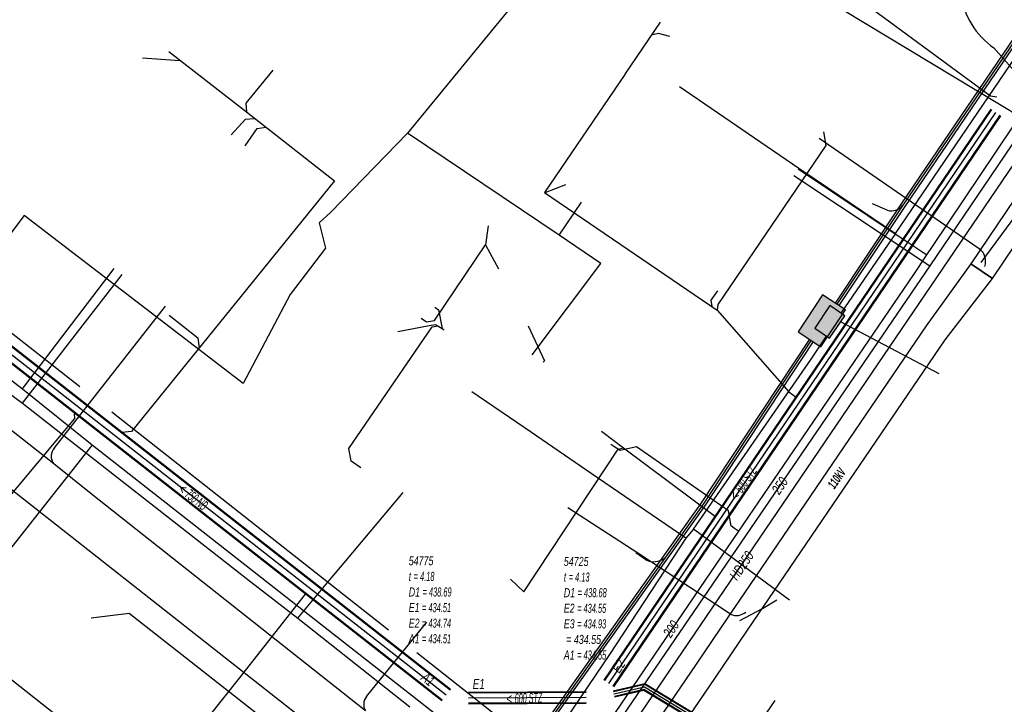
# Model space of a CAD drawing. Header units: metres. Extents: x 2695563 to 2696938, y 1260544 to 1262032.
# Tile 84 of 256: x 2696171 to 2696225, y 1261020 to 1261058. Entities that reach past the tile are written whole.
import ezdxf

# ---------------------------------------------------------------- set-up
doc = ezdxf.new("R2010")
doc.units = ezdxf.units.M
doc.linetypes.add('AUSGEZOGEN', pattern=[0])
for name, color, linetype in [('AW_LK_ Haltung Text', 7, 'AUSGEZOGEN'), ('AW_LK_Ein-Auslauftext', 24, 'AUSGEZOGEN'), ('AW_LK_Haltung', 24, 'AUSGEZOGEN'), ('AW_LK_Normschacht Text', 24, 'AUSGEZOGEN'), ('EW_LK_Trasseabs', 1, 'AUSGEZOGEN'), ('EW_LK_Trasseabs_Text', 1, 'AUSGEZOGEN'), ('EW_LK_Trasserand', 1, 'AUSGEZOGEN'), ('FM_LK_SW_BAUWERK', 94, 'AUSGEZOGEN'), ('FM_LK_SW_TRASSEKANTE', 94, 'AUSGEZOGEN'), ('GA_LK_Leitung', 32, 'AUSGEZOGEN'), ('GA_LK_Leitung_Text', 32, 'AUSGEZOGEN'), ('TV_LK_LEITUNG', 92, 'AUSGEZOGEN'), ('WA_LK_Leitung', 171, 'AUSGEZOGEN'), ('WA_LK_Leitung_Text', 171, 'AUSGEZOGEN')]:
    doc.layers.add(name, color=color, linetype=linetype)
doc.styles.add('ARIAL', font='arial.ttf')
doc.styles.add('ARIALNARROW', font='ARIALN.TTF')
pattern_1 = [(0, (2708005, 1273150), (6075, 6075), [6075, -6075]), (90, (2708005, 1273150), (-6075, 6075), [6075, -6075])]

# ---------------------------------------------------------------- blocks, each defined once
blk = doc.blocks.new('COMPLEXOBJECT_2296')
at = {"layer": 'EW_LK_Trasseabs', "color": 1, "linetype": 'AUSGEZOGEN', "transparency": 33554687}
blk.add_line((6222.688, 11045.802), (6213.835, 11051.908), dxfattribs=at)
blk.add_arc((6222.163, 11045.102), 0.875, 341.5927, 53.1153, dxfattribs=at)
blk = doc.blocks.new('COMPLEXOBJECT_2337')
at = {"layer": 'EW_LK_Trasseabs', "color": 1, "linetype": 'AUSGEZOGEN', "transparency": 33554687}
blk.add_line((6227.363, 11052.527), (6223.488, 11056.914), dxfattribs=at)
blk.add_arc((6226.466, 11051.691), 1.226, 4.1162, 42.9818, dxfattribs=at)
blk = doc.blocks.new('COMPLEXOBJECT_2338')
at = {"layer": 'EW_LK_Trasseabs', "color": 1, "linetype": 'AUSGEZOGEN', "transparency": 33554687}
for centre, radius, start, end in [((6218.65, 11059.45), 3.056, 7.8051, 52.4198), ((6225.929, 11060.442), 4.29, 187.7266, 235.3193)]:
    blk.add_arc(centre, radius, start, end, dxfattribs=at)
blk = doc.blocks.new('COMPLEXOBJECT_2388')
at = {"layer": 'EW_LK_Trasseabs', "color": 1, "linetype": 'AUSGEZOGEN', "transparency": 33554687}
blk.add_line((6188.807, 11021.034), (6192.142, 11025.15), dxfattribs=at)
blk.add_arc((6189.348, 11020.593), 0.698, 140.8007, 210.2582, dxfattribs=at)
blk = doc.blocks.new('COMPLEXOBJECT_2389')
at = {"layer": 'EW_LK_Trasseabs', "color": 1, "linetype": 'AUSGEZOGEN', "transparency": 33554687}
blk.add_line((6171.555, 11034.797), (6177.699, 11042.62), dxfattribs=at)
blk.add_arc((6172.058, 11034.334), 0.684, 137.4137, 218.9945, dxfattribs=at)
blk = doc.blocks.new('COMPLEXOBJECT_2795')
at = {"layer": 'FM_LK_SW_TRASSEKANTE', "color": 94, "linetype": 'AUSGEZOGEN', "transparency": 33554687}
blk.add_line((6204.243, 11028.59), (6203.703, 11028.983), dxfattribs=at)
for centre, radius, start, end in [((6204.687, 11029.549), 1.057, 245.1279, 275.574), ((6204.69, 11029.535), 1.043, 275.4943, 305.1146)]:
    blk.add_arc(centre, radius, start, end, dxfattribs=at)
blk = doc.blocks.new('COMPLEXOBJECT_2800')
at = {"layer": 'FM_LK_SW_TRASSEKANTE', "color": 94, "linetype": 'AUSGEZOGEN', "transparency": 33554687}
blk.add_line((6217.599, 11047.931), (6216.774, 11048.291), dxfattribs=at)
for centre, radius, start, end in [((6217.825, 11048.719), 0.821, 289.9461, 321.4282), ((6217.827, 11048.719), 0.82, 253.8322, 289.79)]:
    blk.add_arc(centre, radius, start, end, dxfattribs=at)

msp = doc.modelspace()

# ---------------------------------------------------------------- hatches: boundary and pattern name
at = {"layer": 'EW_LK_Trasserand', "lineweight": 18, "transparency": 33554687}
h = msp.add_hatch(dxfattribs=at)
h.set_pattern_fill('MUSTER', color=1, scale=6075, style=0, pattern_type=2)
h.set_pattern_definition(pattern_1)
h.paths.add_polyline_path([(2696224.391, 1261043.974), (2696229.261, 1261051.184), (2696236.538, 1261062.008), (2696235.335, 1261062.817), (2696228.058, 1261051.994), (2696223.189, 1261044.786)], flags=0)
h = msp.add_hatch(dxfattribs=at)
h.set_pattern_fill('MUSTER', color=1, scale=6075, style=0, pattern_type=2)
h.set_pattern_definition(pattern_1)
h.paths.add_polyline_path([(2696202.737, 1261015.138), (2696203.761, 1261014.337), (2696205.152, 1261016.187), (2696206.398, 1261017.977), (2696209.071, 1261021.908), (2696210.846, 1261024.52), (2696221.761, 1261040.578), (2696224.391, 1261043.974), (2696223.189, 1261044.786), (2696220.72, 1261041.356), (2696209.771, 1261025.251), (2696207.996, 1261022.639), (2696205.327, 1261018.714), (2696204.098, 1261016.95)], flags=0)
at = {"layer": 'FM_LK_SW_BAUWERK', "transparency": 33554687}
for points in [[(2696213.645, 1261041.019), (2696214.905, 1261040.194), (2696216.26, 1261042.233), (2696214.984, 1261043.064)], [(2696216.226, 1261041.902), (2696215.399, 1261042.464), (2696214.557, 1261041.222), (2696215.384, 1261040.661)]]:
    msp.add_hatch(color=7, dxfattribs=at).paths.add_polyline_path(points)

# ---------------------------------------------------------------- linework, layer by layer
at = {"layer": 'AW_LK_Haltung', "linetype": 'AUSGEZOGEN', "transparency": 33554687}
for p, q in [((2696194.403, 1261021.203), (2696146.69, 1261058.559)), ((2696194.416, 1261021.219), (2696146.703, 1261058.575)), ((2696194.429, 1261021.236), (2696146.716, 1261058.592)), ((2696193.954, 1261020.629), (2696146.241, 1261057.985)), ((2696193.967, 1261020.645), (2696146.254, 1261058.001)), ((2696193.941, 1261020.612), (2696146.228, 1261057.968)), ((2696224.296, 1261053.332), (2696202.9, 1261021.749)), ((2696224.313, 1261053.32), (2696202.917, 1261021.737)), ((2696224.33, 1261053.309), (2696202.934, 1261021.726)), ((2696224.792, 1261052.995), (2696203.396, 1261021.412)), ((2696224.809, 1261052.984), (2696203.413, 1261021.401)), ((2696224.826, 1261052.972), (2696203.43, 1261021.389)), ((2696205.171, 1261021.549), (2696203.42, 1261021.139)), ((2696205.167, 1261021.528), (2696203.425, 1261021.12)), ((2696205.164, 1261021.507), (2696203.429, 1261021.101)), ((2696254.699, 1260991.611), (2696205.164, 1261021.507)), ((2696254.71, 1260991.628), (2696205.167, 1261021.528)), ((2696254.72, 1260991.645), (2696205.171, 1261021.549)), ((2696201.918, 1261021.105), (2696195.421, 1261021.071)), ((2696201.918, 1261021.085), (2696195.421, 1261021.051)), ((2696201.919, 1261021.065), (2696195.422, 1261021.031)), ((2696205.12, 1261021.229), (2696203.489, 1261020.847)), ((2696205.117, 1261021.208), (2696203.493, 1261020.828)), ((2696205.113, 1261021.187), (2696203.498, 1261020.809)), ((2696254.544, 1260991.355), (2696205.113, 1261021.187)), ((2696254.554, 1260991.372), (2696205.117, 1261021.208)), ((2696254.565, 1260991.389), (2696205.12, 1261021.229)), ((2696201.921, 1261020.505), (2696195.424, 1261020.471)), ((2696201.922, 1261020.485), (2696195.425, 1261020.451)), ((2696201.922, 1261020.465), (2696195.425, 1261020.431))]:
    msp.add_line(p, q, dxfattribs=at)
at = {"layer": 'AW_LK_Haltung', "color": 255, "transparency": 33554687}
for p, q in [((2696194.185, 1261020.924), (2696146.472, 1261058.28)), ((2696224.561, 1261053.152), (2696203.165, 1261021.569)), ((2696205.142, 1261021.368), (2696203.459, 1261020.974)), ((2696254.632, 1260991.5), (2696205.142, 1261021.368)), ((2696201.92, 1261020.785), (2696195.423, 1261020.751))]:
    msp.add_line(p, q, dxfattribs=at)
at = {"layer": 'AW_LK_Haltung', "color": 24, "linetype": 'AUSGEZOGEN', "transparency": 33554687}
for p, q in [((2696206.019, 1261058.149), (2696204.056, 1261055.26)), ((2696178.856, 1261056.53), (2696183.143, 1261053.18)), ((2696177.389, 1261056.162), (2696179.459, 1261056.028)), ((2696204.061, 1261055.256), (2696199.627, 1261048.721)), ((2696183.143, 1261053.18), (2696188.007, 1261049.368)), ((2696199.622, 1261048.73), (2696209.161, 1261042.217)), ((2696200.788, 1261049.152), (2696199.636, 1261048.713)), ((2696196.509, 1261046.879), (2696196.352, 1261045.82)), ((2696196.36, 1261045.82), (2696197.075, 1261044.506)), ((2696209.161, 1261042.217), (2696213.13, 1261037.7)), ((2696191.518, 1261041.04), (2696193.249, 1261041.373)), ((2696213.13, 1261037.7), (2696213.534, 1261037.405)), ((2696203.693, 1261034.536), (2696203.993, 1261034.604)), ((2696198.481, 1261026.634), (2696203.693, 1261034.536)), ((2696197.745, 1261027.345), (2696198.481, 1261026.634)), ((2696182.682, 1261021.771), (2696186.41, 1261026.507)), ((2696181.181, 1261019.864), (2696182.682, 1261021.771)), ((2696210.711, 1261018.189), (2696212.365, 1261020.627))]:
    msp.add_line(p, q, dxfattribs=at)
for points in [[(2696216.557, 1261059.758), (2696224.268, 1261054.075), (2696224.621, 1261054.006)], [(2696206.548, 1261057.344), (2696205.913, 1261057.523), (2696205.522, 1261057.425)], [(2696184.603, 1261055.491), (2696183.116, 1261053.655), (2696183.143, 1261053.18)], [(2696182.302, 1261051.918), (2696183.097, 1261052.777), (2696183.587, 1261052.821)], [(2696183.075, 1261051.308), (2696183.729, 1261052.266), (2696184.219, 1261052.342)], [(2696215.051, 1261052.078), (2696215.176, 1261051.33), (2696209.21, 1261042.536), (2696209.161, 1261042.217)], [(2696188.007, 1261049.368), (2696176.787, 1261035.507), (2696176.243, 1261035.454)], [(2696192.803, 1261041.777), (2696193.103, 1261041.578), (2696193.532, 1261041.652), (2696196.352, 1261045.82)], [(2696209.176, 1261043.283), (2696208.821, 1261042.767), (2696208.872, 1261042.421)], [(2696193.552, 1261042.389), (2696193.767, 1261042.237), (2696193.957, 1261041.207)], [(2696178.875, 1261041.946), (2696180.445, 1261040.688), (2696180.525, 1261040.113)], [(2696189.464, 1261033.498), (2696188.928, 1261033.865), (2696188.798, 1261034.561), (2696193.405, 1261041.284), (2696193.749, 1261041.345)], [(2696193.249, 1261041.373), (2696193.602, 1261041.43), (2696193.957, 1261041.207), (2696194.079, 1261041.119)], [(2696198.723, 1261041.341), (2696199.611, 1261039.412), (2696199.554, 1261039.33)], [(2696168.387, 1261029.943), (2696173.655, 1261036.216), (2696173.639, 1261036.489)], [(2696202.763, 1261035.525), (2696203.447, 1261035.012), (2696203.993, 1261034.604), (2696209.066, 1261030.807)], [(2696174.562, 1261025.207), (2696176.656, 1261025.457), (2696188.811, 1261015.911), (2696188.859, 1261015.453), (2696187.962, 1261014.317), (2696181.385, 1261005.989), (2696181.254, 1261005.823), (2696180.365, 1261005.53), (2696180.199, 1261005.293)]]:
    msp.add_lwpolyline(points, dxfattribs=at)
at = {"layer": 'EW_LK_Trasseabs', "color": 1, "linetype": 'AUSGEZOGEN', "transparency": 33554687}
for p, q in [((2696173.925, 1261037.97), (2696165.005, 1261044.981)), ((2696172.497, 1261033.714), (2696158.507, 1261044.712)), ((2696190.989, 1261024.513), (2696175.704, 1261036.57)), ((2696174.559, 1261032.061), (2696172.497, 1261033.714)), ((2696189.715, 1261020.051), (2696174.559, 1261032.061)), ((2696204.776, 1261028.771), (2696200.901, 1261031.282)), ((2696209.908, 1261025.397), (2696204.776, 1261028.771)), ((2696181.188, 1261013.086), (2696168.253, 1261023.258))]:
    msp.add_line(p, q, dxfattribs=at)
for points in [[(2696210.415, 1261025.055), (2696211.679, 1261025.714), (2696212.464, 1261026.198)], [(2696196.076, 1261015.994), (2696198.19, 1261018.829), (2696192.556, 1261023.256)]]:
    msp.add_lwpolyline(points, dxfattribs=at)
msp.add_arc((2696210.23, 1261026.124), 0.795, 246.1408, 310.1002, dxfattribs=at)
at = {"layer": 'EW_LK_Trasserand', "color": 1, "linetype": 'AUSGEZOGEN', "transparency": 33554687}
for points in [[(2696224.391, 1261043.974), (2696229.261, 1261051.184), (2696236.538, 1261062.008), (2696235.335, 1261062.817), (2696228.058, 1261051.994), (2696223.189, 1261044.786), (2696224.391, 1261043.974)], [(2696202.737, 1261015.138), (2696203.761, 1261014.337), (2696205.152, 1261016.187), (2696206.398, 1261017.977), (2696209.071, 1261021.908), (2696210.846, 1261024.52), (2696221.761, 1261040.578), (2696224.391, 1261043.974), (2696223.189, 1261044.786), (2696220.72, 1261041.356), (2696209.771, 1261025.251), (2696207.996, 1261022.639), (2696205.327, 1261018.714), (2696204.098, 1261016.95), (2696202.737, 1261015.138)]]:
    msp.add_lwpolyline(points, close=True, dxfattribs=at)
at = {"layer": 'FM_LK_SW_BAUWERK', "color": 94, "transparency": 33554687}
for points in [[(2696213.645, 1261041.019), (2696214.905, 1261040.194), (2696216.26, 1261042.233), (2696214.984, 1261043.064), (2696213.645, 1261041.019)], [(2696216.226, 1261041.902), (2696215.399, 1261042.464), (2696214.557, 1261041.222), (2696215.384, 1261040.661), (2696216.226, 1261041.902)]]:
    msp.add_lwpolyline(points, close=True, dxfattribs=at)
at = {"layer": 'FM_LK_SW_TRASSEKANTE', "linetype": 'AUSGEZOGEN', "transparency": 33554687}
for p, q in [((2696234.602, 1261070.607), (2696219.333, 1261048.087)), ((2696234.808, 1261070.465), (2696219.541, 1261047.947)), ((2696219.333, 1261048.087), (2696215.684, 1261042.609)), ((2696219.541, 1261047.947), (2696215.892, 1261042.471)), ((2696214.262, 1261040.616), (2696208.252, 1261031.508)), ((2696214.47, 1261040.478), (2696208.458, 1261031.366)), ((2696208.252, 1261031.508), (2696198.182, 1261017.351)), ((2696208.458, 1261031.366), (2696198.392, 1261017.215))]:
    msp.add_line(p, q, dxfattribs=at)
at = {"layer": 'FM_LK_SW_TRASSEKANTE', "color": 255, "transparency": 33554687}
for p, q in [((2696234.705, 1261070.536), (2696219.437, 1261048.017)), ((2696219.437, 1261048.017), (2696215.788, 1261042.54)), ((2696214.366, 1261040.547), (2696208.355, 1261031.437)), ((2696208.355, 1261031.437), (2696198.287, 1261017.283))]:
    msp.add_line(p, q, dxfattribs=at)
at = {"layer": 'FM_LK_SW_TRASSEKANTE', "color": 94, "linetype": 'AUSGEZOGEN', "transparency": 33554687}
for p, q in [((2696219.019, 1261046.446), (2696216.009, 1261042.049)), ((2696216.006, 1261041.577), (2696221.411, 1261038.705)), ((2696207.857, 1261030.104), (2696207.441, 1261029.605)), ((2696213.172, 1261026.18), (2696207.857, 1261030.104))]:
    msp.add_line(p, q, dxfattribs=at)
for points in [[(2696219.019, 1261046.446), (2696232.023, 1261065.577), (2696234.503, 1261069.8)], [(2696207.074, 1261054.578), (2696213.687, 1261050.076), (2696214.018, 1261049.851), (2696219.019, 1261046.446)], [(2696207.857, 1261030.104), (2696214.36, 1261039.514), (2696215.201, 1261040.785)], [(2696207.441, 1261029.605), (2696202.203, 1261033.189), (2696198.9, 1261035.445), (2696195.596, 1261037.7)], [(2696207.441, 1261029.605), (2696203.215, 1261023.17), (2696200.862, 1261019.678)]]:
    msp.add_lwpolyline(points, dxfattribs=at)
at = {"layer": 'GA_LK_Leitung', "color": 32, "linetype": 'AUSGEZOGEN', "transparency": 33554687}
for p, q in [((2696213.409, 1261049.667), (2696220.93, 1261044.67)), ((2696170.767, 1261037.069), (2696176.262, 1261044.184)), ((2696188.544, 1261028.245), (2696191.811, 1261032.139))]:
    msp.add_line(p, q, dxfattribs=at)
for points in [[(2696296.905, 1261155.868), (2696293.349, 1261150.788), (2696287.469, 1261141.91), (2696238.216, 1261069.009), (2696236.425, 1261066.353), (2696229.484, 1261056.103), (2696202.669, 1261016.583), (2696195.242, 1261006.784), (2696186.577, 1260995.709)], [(2696081.8, 1261107.19), (2696083.431, 1261105.916), (2696111.483, 1261084.004), (2696121, 1261076.524), (2696138.702, 1261062.394), (2696146.574, 1261056.129), (2696157.519, 1261047.591), (2696170.329, 1261037.394), (2696170.767, 1261037.069), (2696183.378, 1261027.181), (2696185.973, 1261025.18), (2696192.165, 1261020.274)], [(2696254.92, 1261094.97), (2696244.04, 1261078.86), (2696233.32, 1261063), (2696220.93, 1261044.67), (2696200.02, 1261014.05)], [(2696185.973, 1261025.18), (2696187.919, 1261027.501), (2696188.043, 1261027.648), (2696188.339, 1261028.001), (2696188.544, 1261028.245)]]:
    msp.add_lwpolyline(points, dxfattribs=at)
at = {"layer": 'TV_LK_LEITUNG', "color": 92, "linetype": 'AUSGEZOGEN', "transparency": 33554687}
for p, q in [((2696200.426, 1261046.371), (2696192.037, 1261052)), ((2696227.208, 1261049.578), (2696223.742, 1261044.855)), ((2696200.426, 1261046.371), (2696201.663, 1261048.191)), ((2696170.859, 1261047.445), (2696163.367, 1261037.607))]:
    msp.add_line(p, q, dxfattribs=at)
for points in [[(2696203.743, 1261066.311), (2696203.257, 1261065.844), (2696200.891, 1261062.813), (2696192.037, 1261052)], [(2696203.743, 1261066.311), (2696228.438, 1261051.395), (2696240.827, 1261043.912), (2696247.756, 1261053.627)], [(2696192.037, 1261052), (2696187.808, 1261047.64), (2696187.157, 1261047.036), (2696187.505, 1261045.643), (2696185.554, 1261043.088), (2696182.955, 1261038.159), (2696170.859, 1261047.445)], [(2696198.934, 1261039.75), (2696202.742, 1261044.797), (2696200.426, 1261046.371)], [(2696177.448, 1260995.178), (2696192.621, 1261014.593), (2696163.367, 1261037.607)]]:
    msp.add_lwpolyline(points, dxfattribs=at)
at = {"layer": 'WA_LK_Leitung', "color": 7, "linetype": 'AUSGEZOGEN', "transparency": 33554687}
for points in [[(2696254.718, 1261095.754), (2696253.36, 1261093.74), (2696244.504, 1261080.614), (2696243.84, 1261079.63), (2696232.56, 1261062.91), (2696221.058, 1261045.743), (2696220.741, 1261045.269), (2696220.011, 1261044.193), (2696210.349, 1261029.996), (2696201.37, 1261016.8), (2696200.257, 1261015.384), (2696199.9, 1261014.93)], [(2696140.913, 1261061.427), (2696146.54, 1261056.971), (2696160.985, 1261045.462), (2696161.626, 1261044.918), (2696170.753, 1261037.862), (2696174.611, 1261034.772), (2696187.662, 1261024.538), (2696192.161, 1261021.006)], [(2696220.741, 1261045.269), (2696220.533, 1261045.408), (2696219.651, 1261045.997), (2696219.402, 1261046.164), (2696213.643, 1261050.011)], [(2696170.753, 1261037.862), (2696170.867, 1261038.011), (2696175.834, 1261044.52)], [(2696174.611, 1261034.772), (2696174.495, 1261034.625), (2696169.886, 1261028.772)], [(2696210.349, 1261029.996), (2696210.126, 1261030.148), (2696209.955, 1261030.264), (2696209.936, 1261030.277), (2696209.795, 1261031.109), (2696204.701, 1261034.649), (2696203.8, 1261034.452), (2696203.607, 1261034.58), (2696203.454, 1261034.683), (2696203.295, 1261034.789)], [(2696192.161, 1261021.006), (2696199.081, 1261015.573), (2696199.521, 1261015.227), (2696199.9, 1261014.93)]]:
    msp.add_lwpolyline(points, dxfattribs=at)

# ---------------------------------------------------------------- block references
at = {"layer": 'EW_LK_Trasseabs', "color": 1, "linetype": 'AUSGEZOGEN', "lineweight": -3, "transparency": 33554687}
for name in ['COMPLEXOBJECT_2338', 'COMPLEXOBJECT_2337', 'COMPLEXOBJECT_2296', 'COMPLEXOBJECT_2389', 'COMPLEXOBJECT_2388']:
    msp.add_blockref(name, (2690000.97, 1249999.81), dxfattribs=at)
at = {"layer": 'FM_LK_SW_TRASSEKANTE', "color": 94, "linetype": 'AUSGEZOGEN', "lineweight": -3, "transparency": 33554687}
for name in ['COMPLEXOBJECT_2800', 'COMPLEXOBJECT_2795']:
    msp.add_blockref(name, (2690000.97, 1249999.81), dxfattribs=at)

# ---------------------------------------------------------------- texts
at = {"layer": 'AW_LK_ Haltung Text', "color": 24, "transparency": 33554687, "char_height": 0.55705, "attachment_point": 5, "style": 'ARIAL'}
for s, insert, width, rotation in [('\\A1;{\\fArial|i1|b0;\\H0.557054;\\W0.700000;\\C24;< \\W0.490000;600 STZ}\\P', (2696210.607, 1261032.648), 2.75543, 55.7703), ('\\A1;{\\fArial|i1|b0;\\H0.557054;\\W0.700000;\\C24;< \\W0.490000;750 NB}\\P', (2696180.196, 1261031.878), 2.48945, 321.5682), ('\\A1;{\\fArial|i1|b0;\\H0.557054;\\W0.700000;\\C24;< \\W0.490000;600 STZ}\\P', (2696198.498, 1261020.75), 2.75543, 1.7523)]:
    msp.add_mtext(s, dxfattribs=dict(at, insert=insert, width=width, rotation=rotation))
at = {"layer": 'AW_LK_Ein-Auslauftext', "color": 24, "transparency": 33554687, "char_height": 0.55705, "attachment_point": 7, "style": 'ARIAL'}
for s, insert, width, rotation in [('\\A1;{\\fArial|i1|b0;\\H0.557054;\\W0.700000;\\C24;E2}\\P', (2696203.756, 1261022.098), 0.86376, 55.8846), ('\\A1;{\\fArial|i1|b0;\\H0.557054;\\W0.700000;\\C24;A1}\\P', (2696192.745, 1261021.792), 0.85544, 321.9417), ('\\A1;{\\fArial|i1|b0;\\H0.557054;\\W0.700000;\\C24;E1}\\P', (2696195.652, 1261021.263), 0.85544, 0.2997)]:
    msp.add_mtext(s, dxfattribs=dict(at, insert=insert, width=width, rotation=rotation))
at = {"layer": 'AW_LK_Normschacht Text', "color": 24, "transparency": 33554687, "char_height": 0.50641, "attachment_point": 1, "line_spacing_factor": 1.024096, "style": 'ARIAL'}
for s, insert, width in [('\\A1;{\\fArial|i1|b0;\\H0.506413;\\W0.694273;\\C24;54775}\\P{\\fArial|i1|b0;\\H0.505000;\\W0.694273;\\C24;t \\W0.485991;= 4.18}\\P{\\fArial|i1|b0;\\H0.505000;\\W0.694273;\\C24;D1 \\W0.485991;= 438.69}\\P{\\fArial|i1|b0;\\H0.505000;\\W0.694273;\\C24;E1 \\W0.485991;= 434.51}\\P{\\fArial|i1|b0;\\H0.505000;\\W0.694273;\\C24;E2 \\W0.485991;= 434.74}\\P{\\fArial|i1|b0;\\H0.505000;\\W0.694273;\\C24;A1 \\W0.485991;= 434.51}\\P', (2696192.113, 1261028.608), 2.83713), ('\\A1;{\\fArial|i1|b0;\\H0.506413;\\W0.695136;\\C24;54725}\\P{\\fArial|i1|b0;\\H0.505000;\\W0.695136;\\C24;t \\W0.486595;= 4.13}\\P{\\fArial|i1|b0;\\H0.505000;\\W0.695136;\\C24;D1 \\W0.486595;= 438.68}\\P{\\fArial|i1|b0;\\H0.505000;\\W0.695136;\\C24;E2 \\W0.486595;= 434.55}\\P{\\fArial|i1|b0;\\H0.505000;\\W0.695136;\\C24;E3 \\W0.486595;= 434.93}\\P{\\fArial|i1|b0;\\H0.505000;\\W0.695136;\\C24; = 434.55}\\P{\\fArial|i1|b0;\\H0.505000;\\W0.695136;\\C24;A1 \\W0.486595;= 434.55}\\P', (2696200.685, 1261028.57), 2.84065)]:
    msp.add_mtext(s, dxfattribs=dict(at, insert=insert, width=width))
at = {"layer": 'EW_LK_Trasseabs_Text', "color": 1, "transparency": 33554687, "insert": (2696215.775, 1261032.915), "char_height": 0.5075, "width": 1.34542, "attachment_point": 5, "rotation": 55.8027, "style": 'ARIALNARROW'}
msp.add_mtext('\\A1;{\\fArial Narrow|i1|b1;\\H0.507500;\\W0.700000;\\C1;110kV}\\P', dxfattribs=at)
at = {"layer": 'GA_LK_Leitung_Text', "color": 32, "transparency": 33554687, "char_height": 0.55825, "attachment_point": 5, "style": 'ARIAL'}
for s, insert, width, rotation in [('\\A1;{\\fArial|i1|b0;\\H0.558250;\\W0.700000;\\C32;250}\\P', (2696212.632, 1261032.508), 1.11429, 55.6713), ('\\A1;{\\fArial|i1|b0;\\H0.558250;\\W0.700000;\\C32;HD250}\\P', (2696210.518, 1261028.085), 1.90938, 55.8423)]:
    msp.add_mtext(s, dxfattribs=dict(at, insert=insert, width=width, rotation=rotation))
at = {"layer": 'WA_LK_Leitung_Text', "color": 7, "transparency": 33554687, "insert": (2696206.622, 1261024.582), "char_height": 0.55426, "width": 1.10633, "attachment_point": 5, "rotation": 56.0511, "style": 'ARIAL'}
msp.add_mtext('\\A1;{\\fArial|i1|b0;\\H0.554263;\\W0.700000;\\C7;200}\\P', dxfattribs=at)

doc.saveas('drawing.dxf')
